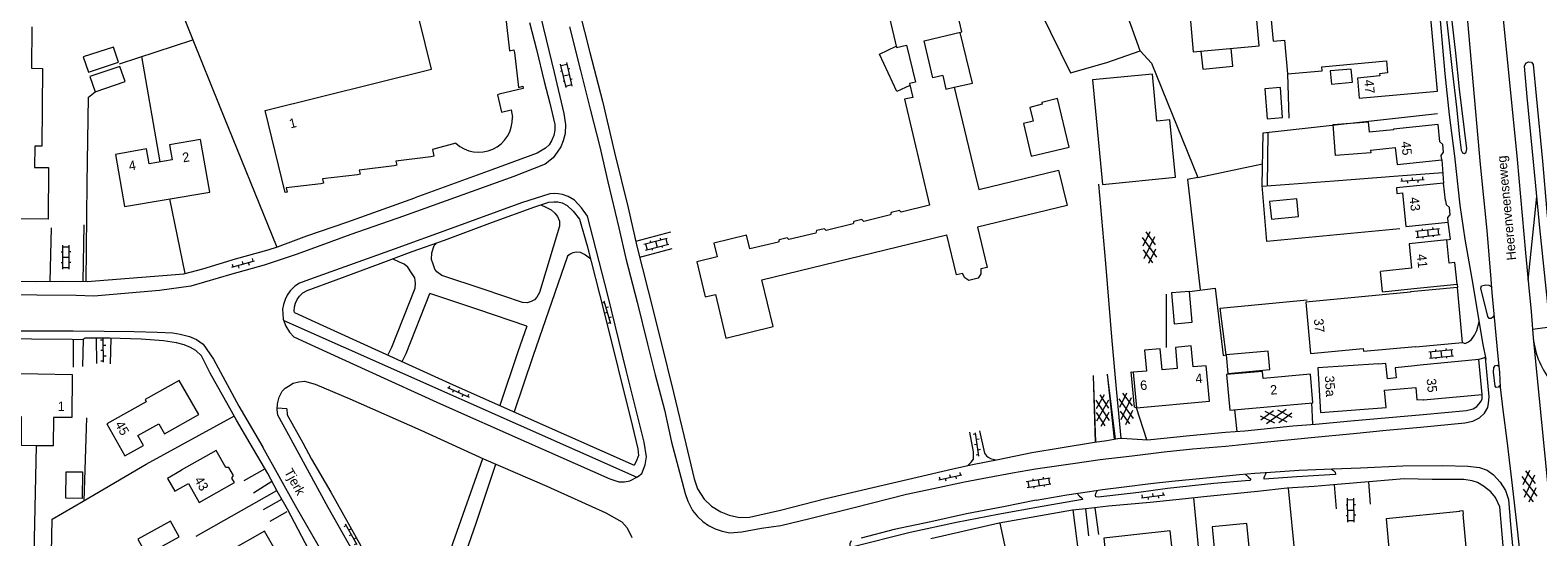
# Model space of a CAD drawing. Header units: metres. Extents: x 195864 to 198202, y 543264 to 544906.
# Tile 9 of 79: x 196071 to 196359, y 543628 to 543725. Entities that reach past the tile are written whole.
import ezdxf

# ---------------------------------------------------------------- set-up
doc = ezdxf.new("R2010")
doc.units = ezdxf.units.M
doc.header["$MEASUREMENT"] = 0
for name, color, linetype, lineweight in [('Level 11', 7, 'Continuous', 0), ('Level 12', 7, 'Continuous', 0), ('Level 28', 7, 'Continuous', 0), ('Level 29', 7, 'Continuous', 0), ('Level 32', 7, 'Continuous', 0), ('Level 34', 7, 'Continuous', 0), ('Level 41', 7, 'Continuous', 0)]:
    doc.layers.add(name, color=color, linetype=linetype, lineweight=lineweight)
doc.styles.add('Style-CHAR_FAST_FONT', font='CHAR_FAST_FONT.shx')

# ---------------------------------------------------------------- blocks, each defined once
blk = doc.blocks.new('OVTP6')
at = {"layer": 'Level 41', "color": 7, "linetype": 'Continuous', "lineweight": 0}
for p, q in [((0, 0), (4.5, 0)), ((0.25, 0), (0.25, 0.5)), ((1.25, 0), (1.25, -0.5)), ((2.25, 0), (2.25, 0.5)), ((4.25, 0), (4.25, 0.5)), ((3.25, 0), (3.25, -0.5))]:
    blk.add_line(p, q, dxfattribs=at)
blk = doc.blocks.new('OV2')
at = {"layer": 'Level 41', "color": 7, "linetype": 'Continuous', "lineweight": 0}
for p, q in [((0, 0.99), (0.3, 0.99)), ((0.3, -2.31), (0.3, 2.29)), ((0.3, 1.99), (1.5, 1.99)), ((1.5, -2.31), (1.5, 2.29)), ((1.8, 0.99), (1.5, 0.99)), ((0, -1.01), (0.3, -1.01)), ((0.3, -0.01), (1.5, -0.01)), ((0.3, -2.01), (1.5, -2.01)), ((1.8, -1.01), (1.5, -1.01))]:
    blk.add_line(p, q, dxfattribs=at)
blk = doc.blocks.new('GVTP6')
at = {"layer": 'Level 41', "color": 7, "linetype": 'Continuous', "lineweight": 0}
for p, q in [((0, -0.4), (2.6, 1.2)), ((0, 0.4), (2.6, -1.2)), ((1, -1.2), (5, 1.2)), ((1, 1.2), (5, -1.2)), ((3.4, 1.2), (6, -0.4)), ((3.4, -1.2), (6, 0.4))]:
    blk.add_line(p, q, dxfattribs=at)

msp = doc.modelspace()

# ---------------------------------------------------------------- linework, layer by layer
at = {"layer": 'Level 11', "color": 7, "linetype": 'Continuous', "lineweight": 13}
for p, q in [((196334.8, 543679.19), (196328.83, 543678.53)), ((196329.24, 543674.65), (196328.83, 543678.53)), ((196329.24, 543674.65), (196335.21, 543675.26)), ((196335.21, 543675.26), (196343.48, 543676.1))]:
    msp.add_line(p, q, dxfattribs=at)
at = {"layer": 'Level 11', "color": 7, "linetype": 'Continuous', "lineweight": 13, "flags": 128}
for points in [[(196245.26, 543715.97), (196243.35, 543715.52), (196241.69, 543722.57), (196248.92, 543724.27), (196234.39, 543785.78)], [(196221.9, 543782.88), (196236.45, 543721.3), (196238.36, 543721.76), (196240.05, 543714.69), (196238.92, 543714.42), (196239.54, 543711.79), (196237.94, 543711.41), (196242.76, 543691.17), (196237.32, 543689.85), (196236.99, 543690.19), (196235.42, 543689.81), (196235.29, 543689.35), (196230.17, 543688.11), (196229.84, 543688.45), (196228.28, 543688.07), (196228.14, 543687.62), (196223.03, 543686.37), (196222.7, 543686.71), (196221.15, 543686.34), (196221.01, 543685.88), (196215.9, 543684.64), (196215.58, 543684.98), (196214.02, 543684.61), (196213.89, 543684.15), (196208.45, 543682.83), (196207.82, 543685.45), (196201.54, 543683.93), (196202.18, 543681.31), (196198.31, 543680.37), (196199.9, 543673.67), (196201.88, 543674.14), (196203.86, 543665.81), (196212.86, 543668.04), (196210.73, 543676.97), (196246.05, 543685.52)], [(196152.3, 543703.02), (196147.83, 543701.83), (196148.11, 543700.56), (196147.49, 543700.42), (196140.82, 543699.63), (196141.02, 543698.83), (196140.49, 543698.7), (196133.84, 543697.91), (196134.04, 543697.11), (196133.51, 543696.98), (196126.85, 543696.2), (196127.05, 543695.4), (196126.52, 543695.27), (196119.87, 543694.48), (196120.07, 543693.68), (196119.68, 543693.59), (196115.88, 543709.28), (196147.64, 543717.15), (196139.04, 543752.07)], [(196339.72, 543712.95), (196337.37, 543738.83), (196307.11, 543736), (196308.34, 543722.53), (196310.54, 543722.73), (196311.12, 543716.3), (196317.74, 543716.86), (196317.68, 543717.62), (196330.01, 543718.76), (196330.22, 543716.45), (196328.67, 543716.3), (196328.71, 543715.87), (196324.44, 543715.48), (196324.8, 543711.61), (196339.72, 543712.95)], [(196305.69, 543721.61), (196304.44, 543735.74), (196291.85, 543734.56), (196293.08, 543720.45), (196305.69, 543721.61)], [(196071.35, 543725.26), (196071.29, 543717.33), (196073.4, 543717.32), (196073.27, 543702.44), (196071.89, 543702.45), (196071.85, 543698.42), (196074.54, 543698.4), (196074.45, 543688.5), (196038.23, 543688.81), (196038.23, 543688.61), (196028.13, 543688.69), (196028.22, 543698.79), (196028.42, 543698.79), (196028.65, 543722.98), (196028.76, 543722.98), (196028.85, 543733.05)], [(196161.76, 543727.36), (196162.55, 543720.69), (196163.35, 543720.88), (196163.47, 543720.38), (196164.26, 543713.7), (196165.06, 543713.9), (196165.16, 543713.5), (196160.58, 543712.38), (196160.22, 543712.29), (196161.04, 543708.94), (196162.88, 543709.38), (196163.1, 543707.98)], [(196247.48, 543713.72), (196250.96, 543714.52), (196248.58, 543724.19)], [(196087.87, 543718.53), (196086.9, 543721.4), (196081.16, 543719.5), (196082.13, 543716.62), (196087.87, 543718.53)], [(196239, 543714.08), (196236.47, 543712.88), (196233.19, 543720.02), (196236.39, 543721.57)], [(196294.56, 543720.59), (196294.9, 543717.16), (196300.67, 543717.74), (196300.33, 543721.12)], [(196089.13, 543714.81), (196088.16, 543717.68), (196082.42, 543715.78), (196083.4, 543712.87), (196089.13, 543714.81)], [(196245.26, 543715.97), (196245.88, 543713.34), (196247.48, 543713.72), (196251.41, 543697.28), (196252.15, 543694.18), (196267.39, 543697.87), (196269.03, 543691.13), (196251.9, 543686.99), (196253.75, 543679.32), (196252.57, 543679.03), (196252.57, 543678.11), (196252.06, 543677.29), (196250.28, 543676.84), (196249.47, 543677.35), (196249.06, 543678.17), (196247.9, 543677.89), (196246.05, 543685.52)], [(196289.69, 543696.56), (196288.64, 543707.5), (196286.15, 543707.26), (196285.29, 543716.21), (196273.84, 543715.15), (196275.76, 543695.13), (196289.69, 543696.56)], [(196323.48, 543714.66), (196323.23, 543717.2), (196319.22, 543716.85), (196319.5, 543714.33), (196323.48, 543714.66)], [(196269.43, 543702.29), (196267.18, 543711.57), (196264.18, 543710.81), (196264.26, 543710.48), (196261.9, 543709.88), (196262.53, 543707.27), (196260.66, 543706.82), (196262.17, 543700.54), (196269.43, 543702.29)], [(196326.96, 543701.7), (196326.99, 543701.21), (196320.29, 543700.7), (196319.84, 543706.62), (196326.52, 543707.13), (196326.68, 543705.11)], [(196340.91, 543701.34), (196340.77, 543702.78), (196340.19, 543703.32), (196339.84, 543706.62), (196331.35, 543705.71), (196331.36, 543705.6), (196326.68, 543705.11)], [(196105.3, 543693.69), (196103.53, 543703.74), (196097.65, 543702.71), (196098.15, 543699.87), (196093.72, 543699.09), (196093.22, 543701.93), (196087.32, 543700.88), (196089.05, 543690.92), (196105.3, 543693.69)], [(196326.96, 543701.7), (196331.67, 543702.19), (196332.01, 543698.94), (196340.55, 543699.84), (196340.46, 543700.7), (196340.91, 543701.34)], [(196342.15, 543689.38), (196342.01, 543690.78), (196341.44, 543691.24), (196341.35, 543692.09), (196341.24, 543692.08), (196340.9, 543695.41), (196331.88, 543694.48), (196331.99, 543693.42), (196333.07, 543693.53), (196333.72, 543687.11), (196341.77, 543687.96), (196341.69, 543688.83), (196342.15, 543689.38)], [(196313.22, 543689.04), (196312.89, 543692.42), (196307.67, 543691.92), (196308.04, 543688.53), (196313.22, 543689.04)], [(196343.48, 543676.1), (196343.05, 543680.26), (196341.95, 543680.15), (196341.49, 543684.6), (196334.32, 543683.84), (196334.8, 543679.19)], [(196344.5, 543664.95), (196343.54, 543675.45), (196334.59, 543674.65), (196334.6, 543674.57), (196314.59, 543672.66), (196315.51, 543662.85), (196325.54, 543663.8), (196325.59, 543663.29), (196335.51, 543664.23), (196335.52, 543664.13), (196344.5, 543664.95)], [(196296.22, 543653.79), (196295.58, 543660.53), (196293.06, 543660.3), (196292.69, 543664.32), (196289.68, 543664.05), (196290.04, 543660.03), (196287.14, 543659.77), (196286.78, 543663.79), (196283.78, 543663.52), (196284.16, 543659.52), (196281.65, 543659.29), (196282.27, 543652.52), (196296.22, 543653.79)], [(196307.7, 543659.83), (196307.39, 543663.34), (196299.4, 543662.62), (196299.72, 543659.08), (196307.7, 543659.83)], [(196348.24, 543655.03), (196347.65, 543661.75), (196336.4, 543660.65), (196336.4, 543660.62), (196334.75, 543660.46), (196331.66, 543660.16), (196331.85, 543658.2), (196330.17, 543658.03), (196329.88, 543660.99), (196328.45, 543660.85), (196328.45, 543660.9), (196316.86, 543660.13), (196317.42, 543651.61), (196329.93, 543652.56), (196329.64, 543655.89), (196335.58, 543656.39), (196335.78, 543654.01), (196337.01, 543654.12), (196337.01, 543654.03), (196337.06, 543654.03), (196348.24, 543655.03)], [(196079.06, 543658.87), (196078.97, 543650.63), (196075.46, 543650.67), (196075.4, 543645.23), (196072.37, 543645.26), (196069.34, 543645.29), (196069.39, 543650.75), (196065.88, 543650.79), (196065.96, 543659.07), (196072.51, 543658.97), (196079.06, 543658.87)], [(196103.23, 543651.21), (196099.49, 543657.74), (196092.96, 543654.06), (196093.18, 543653.67), (196085.68, 543649.44), (196089.09, 543643.35), (196092.64, 543645.32), (196091.58, 543647.23), (196095.6, 543649.46), (196096.69, 543647.51), (196103.23, 543651.21)], [(196315.96, 543653.47), (196315.47, 543658.94), (196306.45, 543658.12), (196306.31, 543659.44), (196299.45, 543658.86), (196300.07, 543652.03), (196315.96, 543653.47)], [(196110.02, 543638.24), (196109.53, 543639.09), (196109.82, 543639.59), (196108.96, 543641.11), (196108.38, 543641.11), (196106.52, 543644.38), (196099.83, 543640.59), (196099.88, 543640.5), (196097.27, 543639.02), (196098.64, 543636.6), (196101.25, 543638.07), (196103.3, 543634.45), (196110.02, 543638.24)], [(196080.98, 543640.25), (196080.94, 543635.2), (196077.84, 543635.24), (196077.88, 543640.28), (196080.98, 543640.25)], [(196345.75, 543621.01), (196345.69, 543621.69), (196345.59, 543621.68), (196344.63, 543632.18), (196344.73, 543632.19), (196344.66, 543632.86), (196343.97, 543632.79), (196343.98, 543632.69), (196329.91, 543631.28), (196330.6, 543624.26)], [(196099.45, 543627.85), (196097.8, 543630.84), (196091.56, 543627.39), (196093.21, 543624.42), (196099.45, 543627.85)], [(196113.32, 543617.11), (196115.25, 543613.7), (196122.23, 543617.63), (196119.01, 543623.28), (196115.78, 543628.93), (196108.84, 543625.02), (196110.86, 543621.45)], [(196290.18, 543619.81), (196289.82, 543623.13), (196289.34, 543623.07), (196288.7, 543628.98), (196282.36, 543628.29), (196276.03, 543627.61), (196276.64, 543621.48)], [(196304.02, 543623.35), (196303.32, 543630.41), (196296.69, 543629.77), (196297.36, 543622.95), (196297.14, 543622.93), (196297.51, 543619.17), (196304.01, 543619.81), (196303.69, 543623.32), (196304.02, 543623.35)]]:
    msp.add_lwpolyline(points, dxfattribs=at)
at = {"layer": 'Level 11', "color": 7, "linetype": 'Continuous', "lineweight": 13}
msp.add_arc((196156.67, 543707.74), 6.43, 227.1831, 2.1422, dxfattribs=at)
at = {"layer": 'Level 12', "color": 7, "linetype": 'Continuous', "lineweight": 13, "flags": 128}
for points in [[(196310.17, 543707.92), (196309.76, 543713.65), (196306.79, 543713.44), (196307.2, 543707.71), (196310.17, 543707.92)], [(196292.9, 543668.88), (196292.37, 543674.74), (196288.92, 543674.43), (196289.45, 543668.57), (196292.9, 543668.88)]]:
    msp.add_lwpolyline(points, dxfattribs=at)
at = {"layer": 'Level 28', "color": 7, "linetype": 'Continuous', "lineweight": 0}
for p, q in [((196088.09, 543718.22), (196102.07, 543722.77)), ((196092.26, 543719.58), (196095.75, 543699.45)), ((196311.12, 543716.3), (196311.36, 543707.8)), ((196107.08, 543710.3), (196118.09, 543683.19)), ((196307.29, 543694.89), (196307.39, 543705.12)), ((196293.95, 543696.46), (196306.33, 543699.07)), ((196097.64, 543692.38), (196100.56, 543678.12)), ((196081.3, 543634.76), (196081.81, 543650.61)), ((196071.61, 543616.76), (196072.22, 543645.26)), ((196102.7, 543628), (196118.11, 543636.71)), ((196311.2, 543637.17), (196312.53, 543623.56)), ((196270.08, 543632.99), (196272.74, 543612.31))]:
    msp.add_line(p, q, dxfattribs=at)
at = {"layer": 'Level 28', "color": 7, "linetype": 'Continuous', "lineweight": 0, "flags": 128}
for points in [[(196228.75, 543823.89), (196238.17, 543794.3), (196244.97, 543773.08), (196257.59, 543743.15), (196263.92, 543728.11), (196269.68, 543716.47), (196276.6, 543718.46), (196282.95, 543720.69), (196276.41, 543738.98)], [(196093.05, 543745.18), (196095.26, 543740.41), (196099.24, 543729.94), (196102.06, 543722.79), (196107.08, 543710.3)], [(196282.95, 543720.69), (196285.15, 543718.3), (196293.95, 543696.46), (196292.03, 543696.13)], [(196081.73, 543676.61), (196081.91, 543695.32), (196082.15, 543711.85), (196083.4, 543712.87)], [(196332.57, 543686.71), (196307.16, 543684.23), (196306.26, 543694.93), (196306.42, 543705.01), (196339.77, 543708.68)], [(196306.27, 543694.81), (196320.02, 543695.86), (196332.22, 543696.83)], [(196168.5, 543691.26), (196169.45, 543690.83), (196170.47, 543690.3), (196171.2, 543689.7), (196171.69, 543689.02), (196172.12, 543688.14), (196172.11, 543687.19), (196168.29, 543674.55), (196167.76, 543673.6), (196167.29, 543673.13), (196166.66, 543672.78), (196165.91, 543672.56), (196165.03, 543672.59), (196157.51, 543675.14), (196149.64, 543677.8), (196148.65, 543678.48), (196148.3, 543678.98), (196147.95, 543679.91), (196147.63, 543680.83), (196147.73, 543682.11), (196148.16, 543683.51), (196148.64, 543684)], [(196139.34, 543662.58), (196140.07, 543664.06), (196144.53, 543675.34), (196144.61, 543676.29), (196144.44, 543677.32), (196143.84, 543678.25), (196143.12, 543679.33), (196142.4, 543679.93), (196141.55, 543680.33), (196140.17, 543680.92)], [(196178, 543680.98), (196176.87, 543681.75), (196176.12, 543682.15), (196175.4, 543682.2), (196174.65, 543682.11), (196174.1, 543681.83), (196173.64, 543681.46), (196167.02, 543662.3), (196163.43, 543651.72)], [(196292.37, 543674.74), (196297.3, 543675.36), (196298.83, 543662.48), (196299.4, 543662.62), (196298.26, 543671.54), (196314.86, 543673.12)], [(196142.07, 543661.32), (196142.82, 543662.85), (196147.36, 543674.35)], [(196165.85, 543668.09), (196156.51, 543671.26), (196147.36, 543674.35)], [(196165.85, 543668.09), (196164.16, 543663.19), (196160.68, 543652.95)], [(196024.48, 543589.02), (196060.65, 543610.48), (196064.52, 543612.84), (196066.59, 543614.12), (196071.51, 543616.71), (196074.96, 543618.42), (196075.2, 543631.22), (196081.12, 543634.66), (196093.16, 543641.71), (196110.01, 543650.94)], [(196144.68, 543608.93), (196145.05, 543609.22), (196145.53, 543609.6), (196145.86, 543609.95), (196146.16, 543610.67), (196147.75, 543615.26), (196151.79, 543626.75), (196157.48, 543642.82)], [(196149.08, 543607.39), (196148.78, 543607.93), (196148.7, 543608.33), (196148.71, 543609.01), (196148.78, 543609.61), (196151.38, 543616.78), (196156.18, 543630.46), (196159.92, 543641.75)], [(196232.82, 543547.14), (196221.08, 543564.42), (196225.77, 543567.47), (196231.02, 543570.99), (196231.83, 543571.7), (196240.33, 543577.73), (196251.56, 543585.94), (196254.91, 543587.99), (196260.47, 543591.07), (196264.95, 543594.11), (196274.8, 543601.3), (196279.48, 543604.97), (196286.64, 543605.92), (196295.88, 543607.38), (196293.2, 543635.3)], [(196256.16, 543630.5), (196260.3, 543611.21), (196263.85, 543593.37)]]:
    msp.add_lwpolyline(points, dxfattribs=at)
at = {"layer": 'Level 29', "color": 7, "linetype": 'Continuous', "lineweight": 0}
for p, q in [((196340.55, 543699.84), (196340.9, 543695.41)), ((196292.03, 543696.13), (196294.43, 543675)), ((196332.22, 543696.83), (196340.74, 543697.42)), ((196357.03, 543676.88), (196358.72, 543692.88)), ((196074.85, 543676.65), (196075.1, 543686.86)), ((196081.15, 543676.62), (196081.35, 543687.42)), ((196186.66, 543684.33), (196193.32, 543686.09)), ((196187.4, 543681.28), (196193.63, 543682.93)), ((196343.48, 543676.1), (196343.54, 543675.45)), ((196287.98, 543664.02), (196287.98, 543674.22)), ((196357.64, 543670.88), (196358.03, 543665.86)), ((196119.46, 543669.17), (196186.86, 543639.24)), ((196079.23, 543665.63), (196079.24, 543660.26)), ((196083.63, 543665.81), (196083.67, 543660.97)), ((196086.34, 543660.92), (196086.48, 543665.78)), ((196274.01, 543658.7), (196274.39, 543645.97)), ((196274.01, 543658.54), (196274.44, 543645.97)), ((196276.66, 543658.94), (196277.98, 543646.51)), ((196276.66, 543658.89), (196278.21, 543646.54)), ((196120, 543652.32), (196118.18, 543652.45)), ((196300.95, 543652.11), (196301.45, 543647.99)), ((196315.65, 543653.44), (196315.89, 543649.36)), ((196111.85, 543638.59), (196115.83, 543640.87)), ((196113.66, 543636.27), (196117.16, 543638.48)), ((196320, 543637.82), (196320.39, 543633.22)), ((196326.55, 543638.35), (196326.86, 543634.13)), ((196115.59, 543633.07), (196119.04, 543635.05)), ((196116.84, 543630.87), (196120.12, 543632.73)), ((196272.53, 543633.21), (196273.12, 543628.05)), ((196274.31, 543633.42), (196275.04, 543628.33))]:
    msp.add_line(p, q, dxfattribs=at)
at = {"layer": 'Level 29', "color": 7, "linetype": 'Continuous', "lineweight": 0, "flags": 128}
for points in [[(196148.02, 543807.64), (196148.99, 543806.04), (196149.88, 543802.89), (196151.53, 543796.1), (196156.17, 543777.8), (196160.58, 543759.36), (196163.05, 543748.9), (196167.44, 543731.55), (196171.04, 543716.53), (196172.89, 543708.7), (196173.26, 543706.59), (196173.2, 543704.87), (196172.79, 543703.47), (196172.32, 543702.37), (196171.66, 543701.32), (196170.86, 543700.23), (196169.38, 543699.03), (196163.34, 543696.68)], [(196343.41, 543748.4), (196345.09, 543730.77), (196346.3, 543716.94), (196347.91, 543698.97), (196349.14, 543686.34), (196349.91, 543677.06), (196350.1, 543674.51), (196350.58, 543669.76), (196351.26, 543662.3), (196351.6, 543659.25), (196351.69, 543656.42), (196352.2, 543652.12), (196353.03, 543645.72), (196353.97, 543637.66), (196354.87, 543629.88), (196356.42, 543615.89), (196355.07, 543615.72)], [(196350.77, 543743.76), (196352.26, 543726.69), (196354.92, 543699.92), (196356.55, 543682.11), (196357.11, 543676.03), (196357.64, 543670.88)], [(196174.92, 543732.22), (196177.9, 543720.33), (196180.3, 543711.09), (196182.62, 543701.23), (196185.18, 543690.69), (196186.88, 543683.36), (196189, 543674.87), (196191.52, 543664.96), (196193.86, 543655.43), (196196.23, 543645.64), (196197.81, 543638.91), (196198.45, 543637.05), (196199.69, 543635.07), (196201.11, 543633.74), (196202.89, 543632.61), (196204.49, 543631.98), (196206.43, 543631.55), (196208.39, 543631.61), (196214.29, 543632.97), (196222.96, 543635.18), (196231.92, 543637.3)], [(196345.34, 543701.94), (196343.96, 543713.37), (196343.23, 543720.22), (196342.36, 543727.96), (196342.02, 543730.73), (196341.67, 543731.06), (196341.29, 543731.04), (196341.04, 543730.79), (196341.06, 543729.81), (196341.62, 543724.98), (196342.57, 543716.9), (196343.35, 543709.92), (196343.95, 543704.24), (196344.29, 543701.72), (196344.49, 543701.21), (196344.89, 543701.06), (196345.22, 543701.34), (196345.34, 543701.94)], [(196166.37, 543726.1), (196167.7, 543720.94), (196169.16, 543714.79), (196170.22, 543710.66), (196171.18, 543706.63), (196171.23, 543705.53), (196171, 543704.53), (196170.59, 543703.5), (196170.09, 543702.75), (196169.41, 543702.06), (196167.83, 543701.11), (196159.14, 543697.92), (196144.47, 543692.57)], [(196174.02, 543725.25), (196176.09, 543716.91), (196177.97, 543709.5), (196179.82, 543702.37), (196181.32, 543695.66), (196183.44, 543686.85), (196184.75, 543681.04), (196186.92, 543672.66), (196188.92, 543664.65), (196190.37, 543658.81), (196192.15, 543652.11), (196193.5, 543645.97), (196195.23, 543639.27), (196196.07, 543636.11), (196196.57, 543634.68), (196197.46, 543632.91), (196198.41, 543631.73), (196199.45, 543630.77), (196200.53, 543630.02), (196201.8, 543629.36), (196203.17, 543628.96), (196204.62, 543628.65), (196206.88, 543628.82)], [(196340.25, 543726.44), (196341.12, 543716.28), (196341.96, 543708.43), (196342.99, 543700.57), (196344.01, 543691.19), (196344.93, 543684.73), (196346.28, 543677.15), (196347.53, 543669.92), (196347.88, 543667.59), (196348.39, 543664.59), (196348.94, 543661.8)], [(196357.9, 543667.5), (196361.23, 543667.94), (196359.3, 543686.88), (196358.52, 543694.91), (196356.86, 543711.87), (196356.35, 543717.77), (196356.61, 543718.32), (196357.11, 543718.55), (196357.71, 543718.52), (196358.03, 543718.04), (196358.56, 543712.09), (196359.77, 543699.6), (196360.61, 543689.92), (196361.67, 543678.49), (196363.18, 543661.34)], [(196163.34, 543696.68), (196142.31, 543689.11), (196132.26, 543685.62), (196122.02, 543681.83), (196115.69, 543679.71), (196109.55, 543678.03), (196101.71, 543675.73), (196095.71, 543674.91), (196083.15, 543673.85), (196079.77, 543673.94), (196064.72, 543674.1)], [(196275.01, 543695.23), (196276.34, 543680.07), (196277.56, 543665.28), (196278.45, 543655.4), (196279.3, 543646.68)], [(196056.4, 543676.88), (196071.98, 543676.6), (196077.21, 543676.7), (196081.93, 543676.61), (196100.35, 543678.06), (196104, 543679.05), (196110.24, 543680.93), (196116.45, 543682.65), (196118.27, 543683.25), (196123.83, 543685.33), (196131.5, 543687.97), (196144.47, 543692.57)], [(196188.69, 543643.14), (196188.23, 543645.97), (196184.85, 543659.69), (196181.3, 543674.03), (196177.45, 543689.12), (196176.28, 543690.7), (196174.96, 543692.13), (196173.73, 543692.86), (196172.68, 543693.24), (196171.86, 543693.37), (196171.11, 543693.42), (196170.23, 543693.38), (196164.85, 543691.62), (196151.38, 543686.77), (196140.51, 543682.79), (196125.06, 543677.27), (196122.45, 543676.28), (196121.57, 543675.71), (196120.67, 543674.84), (196120.07, 543674.04), (196119.71, 543673.21), (196119.36, 543672.21), (196119.18, 543671.36), (196119.26, 543670.46), (196119.35, 543669.46), (196119.85, 543668.09), (196120.52, 543666.96), (196121.34, 543666.03), (196125.34, 543664.21), (196135.7, 543659.5), (196149.36, 543653.27), (196165.72, 543646.01), (196181.73, 543638.92), (196183.42, 543638.36), (196184.52, 543638.36), (196185.55, 543638.58), (196186.98, 543639.3), (196187.78, 543639.97), (196188.44, 543641.59), (196188.69, 543643.14)], [(196121.49, 543670.68), (196121.43, 543671.03), (196121.51, 543671.76), (196121.71, 543672.48), (196122.02, 543673.2), (196122.44, 543673.85), (196123.07, 543674.47), (196123.92, 543674.92), (196129.43, 543676.95), (196137.5, 543679.92), (196143.96, 543682.35), (196150.12, 543684.53), (196159.31, 543687.94), (196167.4, 543690.89), (196170.05, 543691.78), (196171.03, 543691.85), (196171.8, 543691.84), (196172.6, 543691.62), (196173.53, 543691.11), (196174.67, 543690.03), (196175.92, 543688.53), (196177.38, 543683.42), (196180.46, 543671.23), (196186.04, 543648.95), (196187.05, 543644.7), (196187.17, 543643.42)], [(196341.49, 543684.6), (196342.2, 543684.68), (196341.77, 543687.96)], [(196350.54, 543670.15), (196350.28, 543669.78), (196349.96, 543669.53), (196349.58, 543669.54), (196349.33, 543669.94), (196348, 543675.34), (196348.13, 543675.79), (196348.95, 543675.99), (196349.51, 543675.94), (196350.01, 543675.66)], [(196121.49, 543670.68), (196126.89, 543668.23), (196136.85, 543663.7), (196151.09, 543657.21), (196167.27, 543650.02), (196186.32, 543641.58)], [(196005.65, 543655.89), (196005.68, 543663.37), (196013.79, 543665.24), (196015.71, 543665.38), (196022.39, 543665.83), (196024.4, 543665.87), (196035.8, 543665.91), (196040.78, 543665.91), (196042.66, 543667.38), (196052.46, 543667.37), (196066.45, 543667.21), (196079.2, 543667.19), (196085.15, 543667.14), (196090.86, 543667.07), (196095.28, 543666.95), (196098.26, 543666.79), (196099.68, 543666.59), (196101.41, 543666.11), (196102.78, 543665.55), (196104.05, 543664.65), (196106.04, 543661.81), (196110.84, 543652.79), (196115.44, 543644.97)], [(196344.5, 543664.95), (196345.01, 543664.8), (196345.64, 543665.1), (196346.22, 543665.57), (196346.8, 543666.4), (196347.25, 543667.27), (196347.68, 543668.9)], [(196063.21, 543665.53), (196063.41, 543665.75), (196079.02, 543665.64), (196081.15, 543665.56), (196081.04, 543660.39)], [(196124.25, 543625.38), (196120.13, 543633.12), (196118.16, 543636.61), (196116.37, 543639.94), (196113.02, 543645.68), (196110.43, 543650.17), (196109.49, 543651.87), (196105.38, 543659.09), (196103.72, 543662.42), (196102.65, 543663.45), (196101.65, 543664.03), (196100.45, 543664.51), (196098.93, 543664.89), (196096.48, 543665.27), (196092.18, 543665.64), (196086.15, 543665.79), (196081.5, 543665.83), (196081.15, 543665.56)], [(196358.03, 543665.86), (196361.33, 543632.33), (196361.47, 543632.29)], [(196206.88, 543628.82), (196210.63, 543629.53), (196214.33, 543630.04), (196219.92, 543631.39), (196228.35, 543633.49), (196238.37, 543636.03), (196243.52, 543637.08), (196249.4, 543638.38), (196253.83, 543639.19), (196258.61, 543640.07), (196262.97, 543640.86), (196270.55, 543641.95), (196275.3, 543642.61), (196281.44, 543643.36), (196287.54, 543644.09), (196292.97, 543644.67), (196299.3, 543645.17), (196305.38, 543645.8), (196315.59, 543646.86), (196323.7, 543647.6), (196329.95, 543648.23), (196336.48, 543648.8), (196344.94, 543649.62), (196346.49, 543649.94), (196347.74, 543650.59), (196348.74, 543651.46), (196349.32, 543652.53), (196349.48, 543653.38), (196349.61, 543654.63), (196348.91, 543662.14), (196347.65, 543661.75)], [(196351.68, 543656.74), (196351.52, 543656.61), (196351.36, 543656.46), (196350.94, 543656.36), (196350.74, 543656.66), (196350.41, 543659.28), (196350.51, 543660.23), (196350.8, 543660.59), (196351.13, 543660.64), (196351.46, 543660.46)], [(196284.26, 543646.38), (196282.27, 543652.52), (196281.89, 543652.62), (196281.25, 543659.37), (196281.65, 543659.29)], [(196134.47, 543621.89), (196127.91, 543633.47), (196120, 543647.95), (196118.29, 543651.09), (196118.17, 543652.19), (196118.24, 543653.26), (196118.58, 543654.51), (196119.13, 543655.69), (196119.73, 543656.23), (196120.36, 543656.63), (196121.26, 543657.23), (196122.31, 543657.47), (196123.39, 543657.57), (196125.46, 543657.04), (196132.03, 543654.19), (196145.59, 543648.23), (196157.55, 543642.79), (196169.64, 543637.51), (196180.93, 543632.47), (196184.02, 543630.71), (196184.99, 543629.58), (196185.89, 543627.75)], [(196231.92, 543637.3), (196240.38, 543639.24), (196247.21, 543640.84), (196250.97, 543641.68), (196255.82, 543642.64), (196262.28, 543643.96), (196267.68, 543644.89), (196274.22, 543645.94), (196276.59, 543646.28), (196278.72, 543646.62), (196279.47, 543646.7), (196284.35, 543646.38), (196292.48, 543647.2), (196299.23, 543647.82), (196302.96, 543648.11), (196312.1, 543649.05), (196316.47, 543649.41), (196323.18, 543650.01), (196337.01, 543651.23), (196345.27, 543652), (196346.57, 543652.29), (196347.25, 543652.76), (196347.65, 543653.19), (196348.08, 543653.79), (196348.28, 543654.21), (196348.24, 543655.03)], [(196120, 543652.32), (196120.09, 543651.16), (196123.07, 543645.79), (196124.74, 543642.69), (196128.42, 543636.39), (196134.13, 543626.12), (196137.69, 543619.48), (196141.04, 543613.86), (196142.76, 543611.06), (196143.28, 543610.28), (196144.01, 543609.48), (196144.8, 543608.82), (196146.18, 543608.14), (196147.12, 543607.74), (196148.23, 543607.48), (196149.15, 543607.38), (196151.65, 543607.55), (196153.33, 543608.09), (196156.96, 543609.9), (196174.17, 543617.41), (196181.89, 543620.86), (196183.14, 543621.68), (196184.3, 543624.08)], [(196250.06, 543641.48), (196250.72, 543642.13), (196251.12, 543642.7), (196251.15, 543644.08), (196250.41, 543647.86)], [(196252.31, 543648.12), (196253.27, 543643.87), (196253.65, 543643.34), (196253.95, 543643.07), (196254.4, 543642.82), (196255.38, 543642.55)], [(196126.95, 543624.6), (196121.7, 543633.77), (196115.44, 543644.97)], [(196187.17, 543643.42), (196186.76, 543642.27), (196186.32, 543641.58)], [(196263.12, 543634.85), (196268.98, 543635.88), (196273.28, 543636.54), (196275.76, 543636.91), (196279.94, 543637.39), (196284.94, 543638.05), (196289.02, 543638.48), (196294.9, 543639.09), (196301.91, 543639.76), (196304.86, 543640), (196307.84, 543640.24), (196313.34, 543640.59), (196319.7, 543640.87), (196325.05, 543641.07), (196333.13, 543641.44), (196340.76, 543641.49), (196345.56, 543641.37), (196347.78, 543641.11), (196349.21, 543640.58), (196350.45, 543639.7), (196351.7, 543638.32), (196352.72, 543636.69), (196353.27, 543635.01), (196353.65, 543630.23), (196354.73, 543618.7)], [(196319.44, 543640.85), (196319.86, 543640.54), (196320.17, 543640.22), (196320.25, 543639.79), (196312.9, 543639.32), (196306.63, 543638.9), (196306.65, 543639.18), (196306.8, 543639.5), (196307.1, 543640.18)], [(196352.51, 543623.16), (196351.66, 543633.58), (196350.8, 543635.4), (196349.91, 543636.48), (196348.5, 543637.52), (196347.39, 543638.25), (196346.38, 543638.56), (196344.78, 543638.81), (196338.75, 543638.8), (196333.37, 543638.93), (196327.42, 543638.42), (196320.55, 543637.87), (196316.21, 543637.46), (196311.06, 543637.16), (196305.36, 543636.53), (196295.1, 543635.49), (196291.65, 543635.14), (196284.86, 543634.44), (196276.91, 543633.73), (196272.62, 543633.22), (196270.02, 543632.98), (196256.07, 543630.48), (196243.01, 543627.5)], [(196303, 543639.85), (196303.67, 543639.26), (196304.08, 543638.87), (196303.93, 543638.64), (196303.08, 543638.55), (196297.06, 543638.02), (196288.17, 543637.09), (196282.7, 543636.34), (196274.94, 543635.43), (196274.51, 543635.52), (196274.46, 543635.85), (196274.5, 543636.15), (196274.79, 543636.76)], [(196270.9, 543636.18), (196271.36, 543635.65), (196271.81, 543635.28), (196271.94, 543634.99), (196264.26, 543633.63), (196255.8, 543632.16), (196247.87, 543630.57), (196239.07, 543628.69), (196227.9, 543625.91), (196227.57, 543625.96), (196227.59, 543626.56), (196227.87, 543627.17)], [(196263.12, 543634.85), (196256.87, 543633.58), (196249.83, 543632.23), (196243.02, 543630.76), (196235.97, 543629.28), (196229.68, 543627.63)]]:
    msp.add_lwpolyline(points, dxfattribs=at)
at = {"layer": 'Level 29', "color": 7, "linetype": 'Continuous', "lineweight": 0}
msp.add_arc((196373.55, 543667.36), 15.59, 185.5091, 220.5449, dxfattribs=at)

# ---------------------------------------------------------------- block references
at = {"layer": 'Level 41', "color": 7, "linetype": 'Continuous', "lineweight": 0}
for name, p, xscale, yscale, zscale, rotation in [('OV2', (196172.54, 543715.84), 0.9999996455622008, 0.9999996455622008, 0.9999996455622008, 13.49590969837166), ('OVTP6', (196332.73, 543695.78), 1.000000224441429, 1.000000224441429, 1.000000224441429, 4.052940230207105), ('OV2', (196337.8, 543686.8), 1.000001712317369, 1.000001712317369, 1.000001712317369, 276.6259014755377), ('OV2', (196190.37, 543684.62), 1.000001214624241, 1.000001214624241, 1.000001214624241, 284.7808127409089), ('GVTP6', (196285.01, 543680.15), 0.9999979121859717, 0.9999979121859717, 0.9999979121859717, 94.88659082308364), ('OVTP6', (196109.54, 543679.33), 1.000000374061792, 1.000000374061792, 1.000000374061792, 16.05035707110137), ('OVTP6', (196181.89, 543668.53), 1.000001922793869, 1.000001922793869, 1.000001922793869, 106.4680456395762), ('OVTP6', (196085.04, 543661.19), 0.9999982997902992, 0.9999982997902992, 0.9999982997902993, 91.04379956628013), ('OV2', (196340.35, 543663.71), 1.000000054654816, 1.000000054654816, 1.000000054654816, 275.2240675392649), ('OVTP6', (196150.71, 543656.37), 0.9999978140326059, 0.9999978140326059, 0.9999978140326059, 335.7651744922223), ('GVTP6', (196275.91, 543649.02), 0.9999976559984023, 0.9999976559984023, 0.9999976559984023, 91.69979936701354), ('GVTP6', (196280.62, 543649.38), 0.9999993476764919, 0.9999993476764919, 0.9999993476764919, 95.45023523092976), ('GVTP6', (196311.93, 543651.06), 0.9999981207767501, 0.9999981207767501, 0.9999981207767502, 185.1252236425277), ('OVTP6', (196252.17, 543643.27), 1.000000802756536, 1.000000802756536, 1.000000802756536, 98.35683366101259), ('GVTP6', (196356.94, 543640.49), 0.9999995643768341, 0.9999995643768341, 0.9999995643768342, 276.338865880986), ('OVTP6', (196244.53, 543638.74), 0.9999989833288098, 0.9999989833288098, 0.9999989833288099, 12.70834595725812), ('OV2', (196263.44, 543639.1), 1.000001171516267, 1.000001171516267, 1.000001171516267, 278.9149114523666), ('OVTP6', (196283.19, 543635.34), 1.000001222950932, 1.000001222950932, 1.000001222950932, 6.941879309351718), ('OV2', (196322.3, 543632.96), 1.000001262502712, 1.000001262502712, 1.000001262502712, 1.123318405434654), ('OVTP6', (196133.46, 543626.34), 1.000000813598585, 1.000000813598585, 1.000000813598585, 119.3850915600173)]:
    msp.add_blockref(name, p, dxfattribs=dict(at, xscale=xscale, yscale=yscale, zscale=zscale, rotation=rotation))
msp.add_blockref('OV2', (196076.96, 543681.28), dxfattribs=at)

# ---------------------------------------------------------------- texts
at = {"layer": 'Level 32', "color": 7, "linetype": 'Continuous', "lineweight": 13, "style": 'Style-CHAR_FAST_FONT'}
for s, rotation, p in [('47', 275.2774, (196325.73, 543715.09)), ('1', 13.939, (196120.72, 543705.84)), ('2', 9.905, (196100.25, 543699.36)), ('45', 275.91, (196332.81, 543703.3)), ('4', 10.0179, (196090, 543697.79)), ('43', 275.7391, (196334.41, 543692.66)), ('41', 275.91, (196335.79, 543681.78)), ('37', 275.3345, (196316.14, 543669.45)), ('6', 5.2204, (196283.04, 543655.86)), ('4', 5.1633, (196293.6, 543657.16)), ('35a', 273.7836, (196318.21, 543658.58)), ('35', 274.8208, (196337.66, 543658.03)), ('2', 5.2204, (196307.88, 543654.99)), ('1', 359.3697, (196076.27, 543651.91)), ('45', 299.2048, (196087.15, 543649.36)), ('43', 299.5388, (196102.29, 543638.76))]:
    msp.add_text(s, height=1.8, rotation=rotation, dxfattribs=at).set_placement(p)
at = {"layer": 'Level 34', "color": 7, "linetype": 'Continuous', "lineweight": 13, "style": 'Style-CHAR_FAST_FONT'}
for s, rotation, p in [('Heerenveenseweg', 95.568, (196354.79, 543680.76)), ('Tjerk', 299.1548, (196119.47, 543640.28))]:
    msp.add_text(s, height=1.8, rotation=rotation, dxfattribs=at).set_placement(p)

doc.saveas('drawing.dxf')
